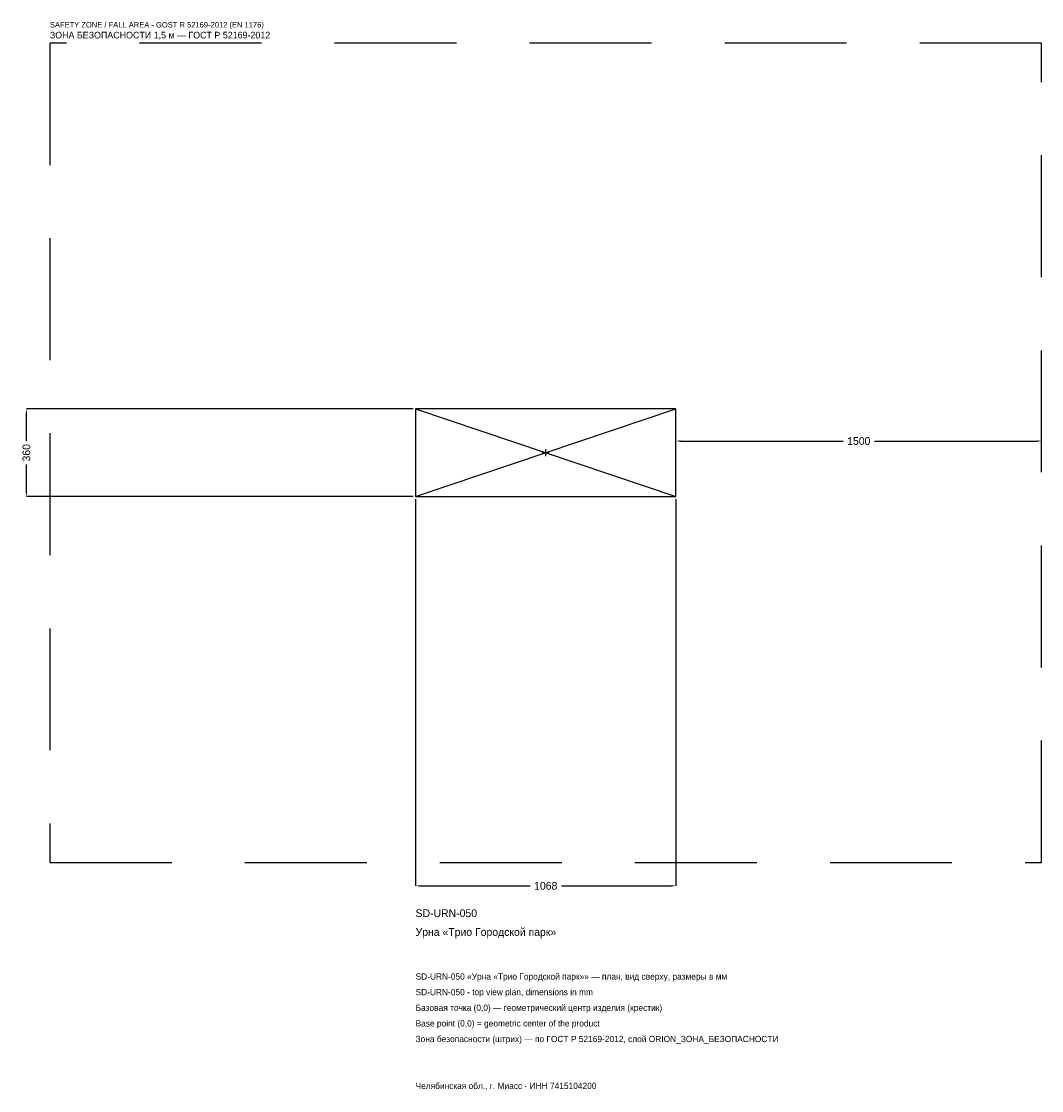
# Model space of a CAD drawing. Header units: metres. Extents: x -2151 to 2034, y -2616 to 1769.
import ezdxf

# ---------------------------------------------------------------- set-up
doc = ezdxf.new("R2010")
doc.units = ezdxf.units.M
doc.linetypes.add('DASHED', pattern=[800, 500, -300])
for name, color, linetype in [('ORION_ДАННЫЕ', 3, 'Continuous'), ('ORION_ЗОНА_БЕЗОПАСНОСТИ', 1, 'Continuous'), ('ORION_КОНТУР', 7, 'Continuous'), ('ORION_РАЗМЕРЫ', 8, 'Continuous')]:
    doc.layers.add(name, color=color, linetype=linetype)
doc.dimstyles.new('ORION', dxfattribs={"dimtxt": 32.04, "dimasz": 19.224, "dimexe": 1.25, "dimexo": 9.612, "dimtad": 1, "dimdec": 0, "dimcen": 2.5, "dimazin": 3, "dimtfac": 1, "dimtmove": 0, "dimatfit": 3, "dimarcsym": 0})

# ---------------------------------------------------------------- blocks, each defined once
blk = doc.blocks.new('_CLOSEDFILLED')
at = {"color": 0, "linetype": 'BYBLOCK'}
blk.add_solid([(-1, 0.16), (0, 0), (-1, -0.16)], dxfattribs=at)
blk = doc.blocks.new('*D1')
for p, q in [((-534, -189.612), (-534, -1776.12)), ((534, -189.612), (534, -1776.12)), ((-514.776, -1776.12), (-64.08, -1776.12)), ((64.08, -1776.12), (514.776, -1776.12))]:
    blk.add_line(p, q)
at = {"layer": 'Defpoints'}
for p in [(-534, -180), (534, -180), (-534, -1776.12)]:
    blk.add_point(p, dxfattribs=at)
at = {"layer": 'ORION_РАЗМЕРЫ', "xscale": 19.224, "yscale": 19.224, "rotation": 180}
blk.add_blockref('_CLOSEDFILLED', (-534, -1776.12), dxfattribs=at)
at = {"layer": 'ORION_РАЗМЕРЫ', "xscale": 19.224, "yscale": 19.224}
blk.add_blockref('_CLOSEDFILLED', (534, -1776.12), dxfattribs=at)
at = {"layer": 'ORION_РАЗМЕРЫ', "insert": (0, -1776.12), "char_height": 32.04, "attachment_point": 5}
blk.add_mtext('1068', dxfattribs=at)
blk = doc.blocks.new('*D2')
for p, q in [((-543.612, 180), (-2130.12, 180)), ((-2130.12, 48.06), (-2130.12, 160.776)), ((-2130.12, -160.776), (-2130.12, -48.06)), ((-543.612, -180), (-2130.12, -180))]:
    blk.add_line(p, q)
at = {"layer": 'Defpoints'}
for p in [(-534, 180), (-2130.12, -180), (-534, -180)]:
    blk.add_point(p, dxfattribs=at)
at = {"layer": 'ORION_РАЗМЕРЫ', "xscale": 19.224, "yscale": 19.224}
for p, rotation in [((-2130.12, 180), 90), ((-2130.12, -180), 270)]:
    blk.add_blockref('_CLOSEDFILLED', p, dxfattribs=dict(at, rotation=rotation))
at = {"layer": 'ORION_РАЗМЕРЫ', "insert": (-2130.12, 0), "char_height": 32.04, "attachment_point": 5, "rotation": 90}
blk.add_mtext('360', dxfattribs=at)
blk = doc.blocks.new('*D3')
for p, q in [((534, 9.612), (534, 48.06)), ((553.224, 48.06), (1219.92, 48.06)), ((1348.08, 48.06), (2014.776, 48.06)), ((2034, 9.612), (2034, 48.06))]:
    blk.add_line(p, q)
at = {"layer": 'Defpoints'}
for p in [(534, 48.06), (534, 0), (2034, 0)]:
    blk.add_point(p, dxfattribs=at)
at = {"layer": 'ORION_РАЗМЕРЫ', "xscale": 19.224, "yscale": 19.224, "rotation": 180}
blk.add_blockref('_CLOSEDFILLED', (534, 48.06), dxfattribs=at)
at = {"layer": 'ORION_РАЗМЕРЫ', "xscale": 19.224, "yscale": 19.224}
blk.add_blockref('_CLOSEDFILLED', (2034, 48.06), dxfattribs=at)
at = {"layer": 'ORION_РАЗМЕРЫ', "insert": (1284, 48.06), "char_height": 32.04, "attachment_point": 5}
blk.add_mtext('1500', dxfattribs=at)
blk = doc.blocks.new('ОРИОН SD-URN-050 Урна Трио Городской парк')
at = {"layer": 'ORION_ЗОНА_БЕЗОПАСНОСТИ', "linetype": 'DASHED'}
blk.add_lwpolyline([(-2034, -1680), (2034, -1680), (2034, 1680), (-2034, 1680)], close=True, dxfattribs=at)
at = {"layer": 'ORION_КОНТУР'}
for p, q in [((-534, -180), (534, 180)), ((-534, 180), (534, -180))]:
    blk.add_line(p, q, dxfattribs=at)
blk.add_lwpolyline([(-534, -180), (534, -180), (534, 180), (-534, 180)], close=True, dxfattribs=at)
at = {"layer": 'ORION_РАЗМЕРЫ'}
for p, q in [((-14.4, 0), (14.4, 0)), ((0, -14.4), (0, 14.4))]:
    blk.add_line(p, q, dxfattribs=at)
at = {"layer": 'ORION_ДАННЫЕ'}
for tag, p in [('АРТИКУЛ', (-534, -1904.28)), ('НАИМЕНОВАНИЕ', (-534, -1981.176))]:
    blk.add_attdef(tag, p, '', height=32.04, dxfattribs=at)
at = {"layer": 'ORION_ДАННЫЕ', "flags": 1}
for tag, p in [('ПРОИЗВОДИТЕЛЬ', (-534, -2058.072)), ('ТЕЛЕФОН', (-534, -2134.968)), ('САЙТ', (-534, -2288.76)), ('АДРЕС', (-534, -2365.656)), ('РЕКВИЗИТЫ', (-534, -2442.552)), ('ГАБАРИТЫ', (-534, -2519.448)), ('ЗОНА_БЕЗОПАСНОСТИ', (-534, -2596.344))]:
    blk.add_attdef(tag, p, '', height=32.04, dxfattribs=at)
at = {"layer": 'ORION_ЗОНА_БЕЗОПАСНОСТИ', "color": 1}
for s, height, p in [('SAFETY ZONE / FALL AREA - GOST R 52169-2012 (EN 1176)', 22.428, (-2034, 1744.08)), ('ЗОНА БЕЗОПАСНОСТИ 1,5 м — ГОСТ Р 52169-2012', 27.234, (-2034, 1699.224))]:
    blk.add_text(s, height=height, dxfattribs=at).set_placement(p)
at = {"layer": 'ORION_РАЗМЕРЫ'}
dim = blk.add_linear_dim(base=(-2130.12, -180), p1=(-534, -180), p2=(-534, 180), angle=90, dimstyle='ORION', dxfattribs=at)
dim.commit()
dim.dimension.update_dxf_attribs({"geometry": '*D2', "text_midpoint": (-2130.12, 0)})
for base, p1, p2, picture, middle in [((534, 48.06), (534, 0), (2034, 0), '*D3', (1284, 48.06)), ((-534, -1776.12), (-534, -180), (534, -180), '*D1', (0, -1776.12))]:
    dim = blk.add_linear_dim(base=base, p1=p1, p2=p2, dimstyle='ORION', dxfattribs=at)
    dim.commit()
    dim.dimension.update_dxf_attribs({"geometry": picture, "text_midpoint": middle})

msp = doc.modelspace()

# ---------------------------------------------------------------- block references
msp.add_blockref('ОРИОН SD-URN-050 Урна Трио Городской парк', (0, 0)).add_auto_attribs({'АРТИКУЛ': 'SD-URN-050', 'НАИМЕНОВАНИЕ': 'Урна «Трио Городской парк»'})

# ---------------------------------------------------------------- texts
at = {"layer": 'ORION_ДАННЫЕ', "color": 3}
for s, p in [('SD-URN-050 «Урна «Трио Городской парк»» — план, вид сверху, размеры в мм', (-534, -2160.6)), ('SD-URN-050 - top view plan, dimensions in mm', (-534, -2224.68)), ('Челябинская обл., г. Миасс · ИНН 7415104200', (-534, -2609.16))]:
    msp.add_text(s, height=25.632, dxfattribs=at).set_placement(p)
at = {"layer": 'ORION_ДАННЫЕ', "color": 7}
for s, p in [('Базовая точка (0,0) — геометрический центр изделия (крестик)', (-534, -2288.76)), ('Base point (0,0) = geometric center of the product', (-534, -2352.84))]:
    msp.add_text(s, height=25.632, dxfattribs=at).set_placement(p)
at = {"layer": 'ORION_ДАННЫЕ', "color": 1}
msp.add_text('Зона безопасности (штрих) — по ГОСТ Р 52169-2012, слой ORION_ЗОНА_БЕЗОПАСНОСТИ', height=25.632, dxfattribs=at).set_placement((-534, -2416.92))

doc.saveas('drawing.dxf')
